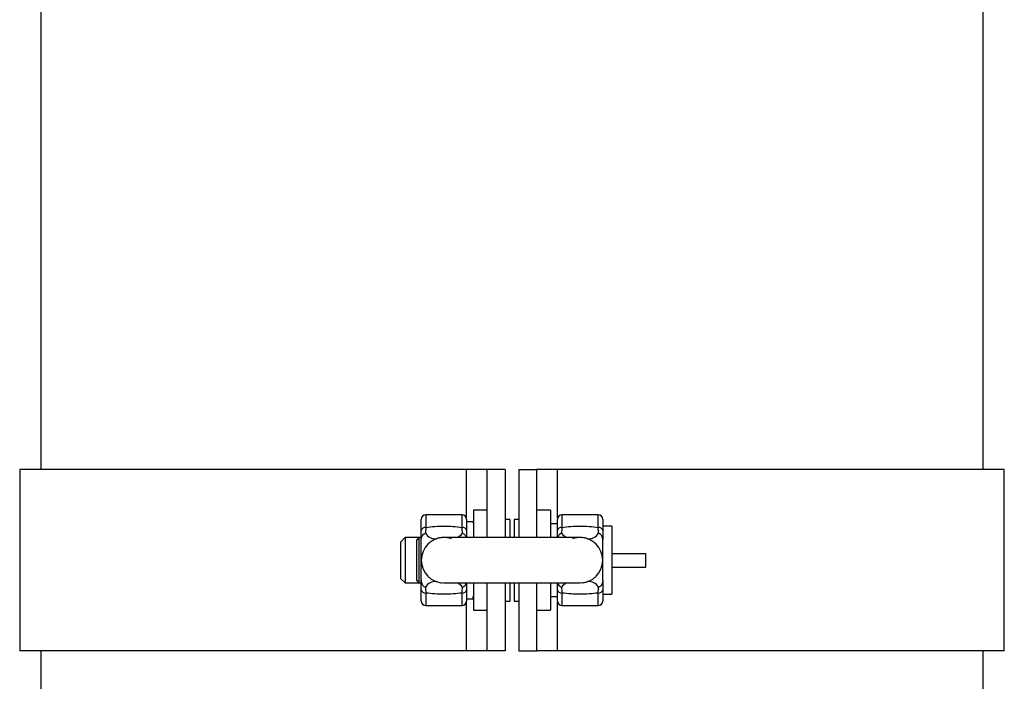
# Model space of a CAD drawing. Header units: millimetres. Extents: x 13 to 237, y 13 to 680.
# Tile 2 of 4: x 17 to 234, y 339 to 484. Entities that reach past the tile are written whole.
import ezdxf

# ---------------------------------------------------------------- set-up
doc = ezdxf.new("R2010")
doc.units = ezdxf.units.MM

msp = doc.modelspace()

# ---------------------------------------------------------------- linework, layer by layer
at = {"color": 7, "linetype": 'Continuous', "lineweight": 25}
for p, q in [((21.3, 496.72), (21.3, 385.22)), ((228.92, 385.22), (228.92, 496.72)), ((16.61, 385.22), (16.61, 345.22)), ((115.07, 385.22), (16.61, 385.22)), ((119.61, 385.22), (115.07, 385.22)), ((119.61, 370.22), (119.61, 385.22)), ((123.61, 385.22), (119.61, 385.22)), ((123.61, 385.22), (123.61, 370.22)), ((126.61, 385.22), (130.61, 385.22)), ((126.61, 385.22), (126.61, 370.22)), ((130.61, 370.22), (130.61, 385.22)), ((135.15, 385.22), (130.61, 385.22)), ((233.61, 385.22), (135.15, 385.22)), ((233.61, 345.22), (233.61, 385.22)), ((119.61, 376.22), (116.61, 376.22)), ((116.61, 376.22), (116.61, 370.22)), ((133.61, 376.22), (130.61, 376.22)), ((133.61, 376.22), (133.61, 370.22)), ((105.11, 371.72), (105.11, 374.22)), ((114.11, 375.22), (106.11, 375.22)), ((115.11, 374.22), (115.11, 371.72)), ((115.11, 373.72), (116.45, 373.72)), ((116.45, 373.72), (116.61, 373.09)), ((124.61, 374.22), (123.61, 374.22)), ((124.61, 374.22), (124.61, 370.22)), ((126.61, 374.22), (125.61, 374.22)), ((125.61, 374.22), (125.61, 370.22)), ((135.11, 371.72), (135.11, 374.22)), ((144.11, 375.22), (136.11, 375.22)), ((145.11, 374.22), (145.11, 371.72)), ((115.11, 371.72), (115.11, 370.22)), ((135.11, 373.22), (133.61, 373.22)), ((135.11, 370.22), (135.11, 371.72)), ((147.11, 372.72), (145.11, 372.72)), ((147.11, 372.72), (147.11, 366.72)), ((101.53, 370.22), (100.61, 369.3)), ((100.61, 361.14), (100.61, 369.3)), ((104.61, 370.22), (101.53, 370.22)), ((101.53, 370.22), (101.53, 360.22)), ((104.61, 370.22), (104.11, 369.72)), ((104.11, 360.72), (104.11, 369.72)), ((105.11, 370.22), (104.61, 370.22)), ((104.61, 370.22), (104.61, 360.22)), ((105.11, 365.22), (105.11, 369.7)), ((140.11, 370.22), (110.11, 370.22)), ((145.11, 365.22), (145.11, 369.7)), ((105.11, 360.74), (105.11, 365.22)), ((145.11, 360.74), (145.11, 365.22)), ((147.11, 366.72), (154.61, 366.72)), ((147.11, 366.72), (147.11, 365.22)), ((147.11, 365.22), (147.11, 363.72)), ((154.61, 363.72), (154.61, 366.72)), ((147.11, 363.72), (147.11, 357.72)), ((147.11, 363.72), (154.61, 363.72)), ((100.61, 361.14), (101.53, 360.22)), ((104.11, 360.72), (104.61, 360.22)), ((101.53, 360.22), (104.61, 360.22)), ((104.61, 360.22), (105.11, 360.22)), ((105.11, 356.22), (105.11, 358.71)), ((110.11, 360.22), (140.11, 360.22)), ((115.11, 360.22), (115.11, 358.71)), ((115.11, 358.71), (115.11, 356.22)), ((116.61, 360.22), (116.61, 354.22)), ((119.61, 345.22), (119.61, 360.22)), ((123.61, 360.22), (123.61, 345.22)), ((124.61, 360.22), (124.61, 356.22)), ((125.61, 360.22), (125.61, 356.22)), ((126.61, 360.22), (126.61, 345.22)), ((130.61, 345.22), (130.61, 360.22)), ((133.61, 360.22), (133.61, 354.22)), ((135.11, 358.71), (135.11, 360.22)), ((135.11, 356.22), (135.11, 358.71)), ((145.11, 358.71), (145.11, 356.22)), ((115.11, 356.72), (116.45, 356.72)), ((116.45, 356.72), (116.61, 357.35)), ((123.61, 356.22), (124.61, 356.22)), ((125.61, 356.22), (126.61, 356.22)), ((133.61, 357.22), (135.11, 357.22)), ((145.11, 357.72), (147.11, 357.72)), ((106.11, 355.22), (114.11, 355.22)), ((116.61, 354.22), (119.61, 354.22)), ((130.61, 354.22), (133.61, 354.22)), ((136.11, 355.22), (144.11, 355.22)), ((115.07, 345.22), (16.61, 345.22)), ((21.3, 345.22), (21.3, 191.72)), ((119.61, 345.22), (115.07, 345.22)), ((123.61, 345.22), (119.61, 345.22)), ((126.61, 345.22), (130.61, 345.22)), ((135.15, 345.22), (130.61, 345.22)), ((233.61, 345.22), (135.15, 345.22)), ((228.92, 191.72), (228.92, 345.22))]:
    msp.add_line(p, q, dxfattribs=at)
at = {"color": 8, "linetype": 'Continuous', "lineweight": 25}
for p, q in [((115.07, 374.49), (115.07, 385.22)), ((135.15, 374.49), (135.15, 385.22)), ((106.11, 375.22), (106.11, 372.45)), ((114.11, 372.45), (114.11, 375.22)), ((136.11, 375.22), (136.11, 372.45)), ((144.11, 372.45), (144.11, 375.22)), ((106.11, 357.99), (106.11, 355.22)), ((114.11, 355.22), (114.11, 357.99)), ((115.07, 345.22), (115.07, 355.95)), ((135.15, 345.22), (135.15, 355.95)), ((136.11, 357.99), (136.11, 355.22)), ((144.11, 355.22), (144.11, 357.99))]:
    msp.add_line(p, q, dxfattribs=at)
at = {"color": 7, "linetype": 'Continuous', "lineweight": 25}
for centre, radius, start, end in [((106.11, 374.22), 1, 90, 180), ((114.11, 374.22), 1, 0, 90), ((136.11, 374.22), 1, 90, 180), ((144.11, 374.22), 1, 0, 90), ((105.99, 371.56), 0.896, 82.3437, 169.3784), ((108.24, 372.54), 2.62, 212.1315, 274.4781), ((114.23, 371.56), 0.896, 10.6216, 97.6563), ((135.99, 371.56), 0.896, 82.3437, 169.3784), ((141.98, 372.54), 2.62, 265.5219, 327.8685), ((144.23, 371.56), 0.896, 10.6216, 97.6563), ((110.11, 365.22), 5, 90, 180), ((140.11, 365.22), 5, 0, 90), ((110.11, 365.22), 5, 180, 270), ((140.11, 365.22), 5, 270, 0), ((108.24, 357.89), 2.62, 85.5218, 147.8686), ((141.98, 357.89), 2.62, 32.1314, 94.4782), ((105.99, 358.88), 0.896, 190.6216, 277.6565), ((114.23, 358.88), 0.896, 262.3435, 349.3784), ((135.99, 358.88), 0.896, 190.6216, 277.6565), ((144.23, 358.88), 0.896, 262.3435, 349.3784), ((106.11, 356.22), 1, 180, 270), ((114.11, 356.22), 1, 270, 0), ((136.11, 356.22), 1, 180, 270), ((144.11, 356.22), 1, 270, 0)]:
    msp.add_arc(centre, radius, start, end, dxfattribs=at)
at = {"color": 8, "linetype": 'Continuous', "lineweight": 25}
for centre, start, end in [((110.2, 374.66), 303.3132, 318.6722), ((140.02, 374.66), 221.3278, 236.6868), ((110.2, 355.77), 41.3285, 56.6859), ((140.02, 355.77), 123.3141, 138.6715)]:
    msp.add_arc(centre, 5.32, start, end, dxfattribs=at)
at = {"color": 7, "linetype": 'Continuous', "lineweight": 25}
for points in [[(105.11, 369.7), (105.11, 370.27), (105.11, 370.94), (105.11, 371.72)], [(106.11, 372.45), (106.08, 371.97), (106.05, 371.54), (106.02, 371.15)], [(114.2, 371.15), (114.16, 371.54), (114.14, 371.97), (114.11, 372.45)], [(136.11, 372.45), (136.08, 371.97), (136.05, 371.54), (136.02, 371.15)], [(144.2, 371.15), (144.16, 371.54), (144.14, 371.97), (144.11, 372.45)], [(145.11, 371.72), (145.11, 370.94), (145.11, 370.27), (145.11, 369.7)], [(105.11, 358.71), (105.11, 359.5), (105.11, 360.16), (105.11, 360.74)], [(145.11, 360.74), (145.11, 360.16), (145.11, 359.5), (145.11, 358.71)], [(106.02, 359.28), (106.05, 358.89), (106.08, 358.46), (106.11, 357.99)], [(114.11, 357.99), (114.14, 358.46), (114.16, 358.89), (114.2, 359.28)], [(136.02, 359.28), (136.05, 358.89), (136.08, 358.46), (136.11, 357.99)], [(144.11, 357.99), (144.14, 358.46), (144.16, 358.89), (144.2, 359.28)]]:
    msp.add_open_spline(points, degree=3, dxfattribs=at)
for points, knots in [([(105.11, 369.7), (105.11, 369.84), (105.12, 369.99), (105.18, 370.28), (105.23, 370.43), (105.38, 370.7), (105.49, 370.83), (105.67, 370.98), (105.74, 371.02), (105.88, 371.09), (105.95, 371.12), (106.02, 371.15)], [0, 0, 0, 0, 0.25, 0.25, 0.5, 0.5, 0.75, 0.75, 0.875, 0.875, 1, 1, 1, 1]), ([(106.11, 372.45), (107.43, 372.63), (108.75, 372.72), (110.76, 372.72), (111.43, 372.7), (112.78, 372.61), (113.45, 372.54), (114.11, 372.45)], [0, 0, 0, 0, 0.5, 0.5, 0.75, 0.75, 1, 1, 1, 1]), ([(115.04, 370.22), (115.04, 370.24), (115.03, 370.33), (114.93, 370.55), (114.75, 370.84), (114.45, 371.04), (114.27, 371.12), (114.2, 371.15), (114.2, 371.15)], [0, 0, 0, 0, 0.055362, 0.214758, 0.530199, 0.836039, 0.991216, 1, 1, 1, 1]), ([(136.02, 371.15), (136.02, 371.15), (135.94, 371.12), (135.81, 371.06), (135.66, 370.97), (135.57, 370.89), (135.48, 370.81), (135.32, 370.62), (135.2, 370.4), (135.18, 370.24), (135.18, 370.22)], [0, 0, 0, 0, 0.008773, 0.185308, 0.344677, 0.384375, 0.463836, 0.623242, 0.944707, 1, 1, 1, 1]), ([(136.11, 372.45), (137.43, 372.63), (138.75, 372.72), (140.76, 372.72), (141.43, 372.7), (142.78, 372.61), (143.45, 372.54), (144.11, 372.45)], [0, 0, 0, 0, 0.5, 0.5, 0.75, 0.75, 1, 1, 1, 1]), ([(145.11, 369.7), (145.11, 369.84), (145.1, 369.99), (145.04, 370.28), (144.99, 370.43), (144.87, 370.64), (144.83, 370.7), (144.73, 370.82), (144.67, 370.88), (144.55, 370.98), (144.48, 371.02), (144.34, 371.09), (144.27, 371.12), (144.2, 371.15)], [0, 0, 0, 0, 0.25, 0.25, 0.5, 0.5, 0.625, 0.625, 0.75, 0.75, 0.875, 0.875, 1, 1, 1, 1]), ([(111.78, 369.93), (111.56, 370.01), (111.32, 370.08), (110.91, 370.15), (110.76, 370.18), (110.45, 370.21), (110.28, 370.22), (109.95, 370.22), (109.78, 370.21), (109.47, 370.18), (109.32, 370.16), (108.9, 370.08), (108.66, 370.01), (108.44, 369.93)], [0, 0, 0, 0, 0.25, 0.25, 0.375, 0.375, 0.5, 0.5, 0.625, 0.625, 0.75, 0.75, 1, 1, 1, 1]), ([(141.78, 369.93), (141.56, 370.01), (141.32, 370.08), (140.91, 370.15), (140.76, 370.18), (140.45, 370.21), (140.28, 370.22), (139.95, 370.22), (139.78, 370.21), (139.47, 370.18), (139.32, 370.16), (138.9, 370.08), (138.66, 370.01), (138.44, 369.93)], [0, 0, 0, 0, 0.25, 0.25, 0.375, 0.375, 0.5, 0.5, 0.625, 0.625, 0.75, 0.75, 1, 1, 1, 1]), ([(105.11, 360.74), (105.11, 360.59), (105.12, 360.45), (105.18, 360.15), (105.23, 360), (105.35, 359.8), (105.39, 359.73), (105.49, 359.61), (105.55, 359.55), (105.67, 359.46), (105.74, 359.42), (105.88, 359.34), (105.95, 359.31), (106.02, 359.28)], [0, 0, 0, 0, 0.25, 0.25, 0.5, 0.5, 0.625, 0.625, 0.75, 0.75, 0.875, 0.875, 1, 1, 1, 1]), ([(108.44, 360.5), (108.74, 360.4), (109.1, 360.29), (109.59, 360.25), (109.67, 360.24)], [0, 0, 0, 0, 0.8378262, 1, 1, 1, 1]), ([(140.61, 360.25), (140.75, 360.26), (141.21, 360.32), (141.55, 360.43), (141.78, 360.5)], [0, 0, 0, 0, 0.318404, 1, 1, 1, 1]), ([(145.11, 360.74), (145.11, 360.59), (145.1, 360.45), (145.04, 360.15), (144.99, 360), (144.84, 359.73), (144.73, 359.61), (144.55, 359.46), (144.48, 359.42), (144.34, 359.34), (144.27, 359.31), (144.2, 359.28)], [0, 0, 0, 0, 0.25, 0.25, 0.5, 0.5, 0.75, 0.75, 0.875, 0.875, 1, 1, 1, 1]), ([(114.2, 359.28), (114.2, 359.29), (114.28, 359.31), (114.41, 359.37), (114.55, 359.46), (114.65, 359.54), (114.74, 359.62), (114.9, 359.82), (115.02, 360.04), (115.04, 360.19), (115.04, 360.22)], [0, 0, 0, 0, 0.008773, 0.185308, 0.344678, 0.384376, 0.463837, 0.623243, 0.944707, 1, 1, 1, 1]), ([(135.18, 360.22), (135.18, 360.19), (135.19, 360.11), (135.29, 359.89), (135.47, 359.59), (135.77, 359.39), (135.95, 359.31), (136.02, 359.29), (136.02, 359.28)], [0, 0, 0, 0, 0.0553622, 0.2147581, 0.5301985, 0.8360393, 0.9912163, 1, 1, 1, 1]), ([(114.11, 357.99), (112.79, 357.81), (111.47, 357.72), (109.46, 357.72), (108.79, 357.74), (107.44, 357.83), (106.77, 357.9), (106.11, 357.99)], [0, 0, 0, 0, 0.5, 0.5, 0.75, 0.75, 1, 1, 1, 1]), ([(144.11, 357.99), (142.79, 357.81), (141.47, 357.72), (139.46, 357.72), (138.79, 357.74), (137.44, 357.83), (136.77, 357.9), (136.11, 357.99)], [0, 0, 0, 0, 0.5, 0.5, 0.75, 0.75, 1, 1, 1, 1])]:
    msp.add_open_spline(points, degree=3, knots=knots, dxfattribs=at)

doc.saveas('drawing.dxf')
